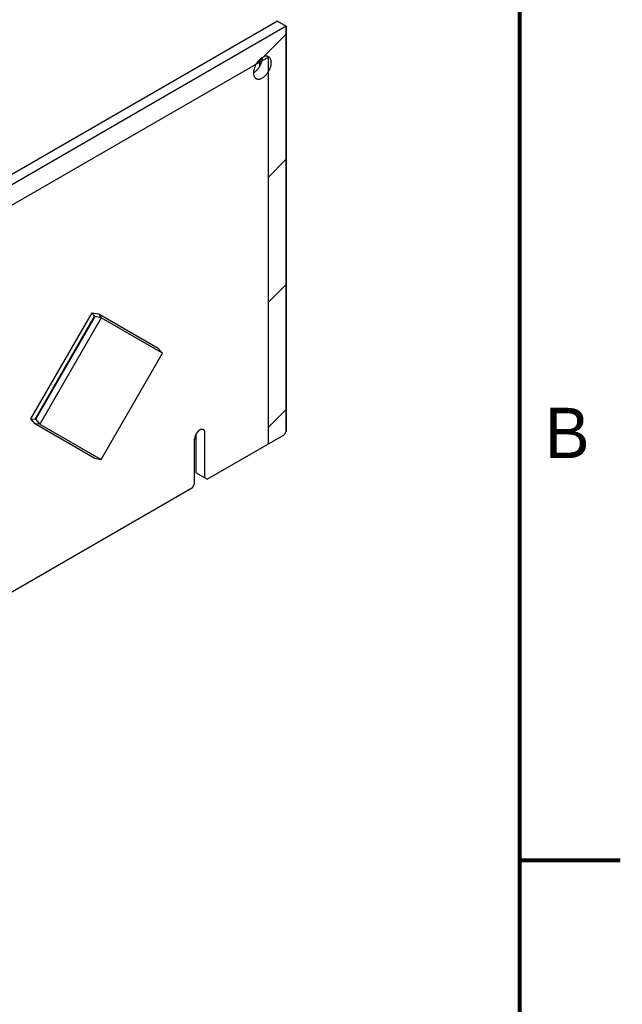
# Model space of a CAD drawing. Header units: inches. Extents: x 0 to 22, y 0 to 17.
# Tile 49 of 65: x 19 to 22, y 3.5 to 8.4. Entities that reach past the tile are written whole.
import ezdxf

# ---------------------------------------------------------------- set-up
doc = ezdxf.new("R2010")
doc.units = ezdxf.units.IN
doc.header["$LTSCALE"] = 1.21
doc.header["$MEASUREMENT"] = 0
doc.layers.get('0').update_dxf_attribs({"linetype": 'CONTINUOUS'})
doc.layers.add('COSMETIC', color=7, linetype='CONTINUOUS')
doc.styles.add('TEXTSTYLE_2', font='txt')

msp = doc.modelspace()

# ---------------------------------------------------------------- linework, layer by layer
at = {"color": 7, "linetype": 'CONTINUOUS'}
for p, q in [((20.296, 8.4223), (17.4096, 6.7557)), ((20.296, 8.4223), (20.3398, 8.397)), ((20.3398, 8.397), (17.4096, 6.7051)), ((20.3398, 6.3844), (20.3398, 8.397)), ((19.0696, 6.4446), (19.3746, 6.9729)), ((19.0908, 6.4439), (19.3858, 6.9549)), ((19.388, 6.9536), (19.093, 6.4427)), ((19.3746, 6.9729), (19.4058, 6.9664)), ((19.3858, 6.9549), (19.3746, 6.9729)), ((19.388, 6.9536), (19.3858, 6.9549)), ((19.4192, 6.9472), (19.388, 6.9536)), ((19.408, 6.9652), (19.4058, 6.9664)), ((19.703, 6.7949), (19.408, 6.9652)), ((19.408, 6.9652), (19.4192, 6.9472)), ((19.4192, 6.9472), (19.1142, 6.4189)), ((19.7242, 6.7711), (19.4192, 6.9472)), ((19.4192, 6.2428), (19.7242, 6.7711)), ((19.7242, 6.7711), (19.703, 6.7949)), ((19.0696, 6.4446), (19.0908, 6.4439)), ((19.0908, 6.4208), (19.0696, 6.4446)), ((19.093, 6.4427), (19.0908, 6.4439)), ((19.093, 6.4196), (19.0908, 6.4208)), ((19.093, 6.4427), (19.1142, 6.4189)), ((19.1142, 6.4189), (19.093, 6.4196)), ((19.093, 6.4196), (19.388, 6.2493)), ((19.1142, 6.4189), (19.4192, 6.2428)), ((19.8919, 6.1764), (19.8919, 6.3699)), ((19.9357, 6.1511), (19.9357, 6.3744)), ((19.9463, 6.1449), (20.3292, 6.366)), ((20.3398, 6.3844), (20.3292, 6.366)), ((19.8841, 6.1213), (19.8841, 6.3446)), ((19.388, 6.2493), (19.4192, 6.2428)), ((19.8919, 6.1764), (19.9357, 6.1511)), ((19.8735, 6.1029), (19.8841, 6.1213)), ((19.9463, 6.1449), (19.9357, 6.1511)), ((18.6028, 5.3692), (19.8735, 6.1029))]:
    msp.add_line(p, q, dxfattribs=at)
at = {"color": 7, "linetype": 'CONTINUOUS', "const_width": 0.02}
for points in [[(21.5, 0.5), (21.5, 16.5)], [(22, 4.25), (21.5, 4.25)]]:
    msp.add_lwpolyline(points, dxfattribs=at)
at = {"color": 7, "linetype": 'CONTINUOUS'}
msp.add_arc((20.1331, 8.2459), 0.0886, 344.4184, 346.392, dxfattribs=at)
for points, knots in [([(20.2213, 8.2424), (20.2189, 8.2411), (20.2141, 8.2378), (20.2073, 8.232), (20.2009, 8.2252), (20.1969, 8.2202), (20.1951, 8.2175)], [0, 0, 0, 0, 0.229807, 0.475221, 0.733233, 1, 1, 1, 1]), ([(20.2192, 8.2251), (20.2199, 8.2279), (20.221, 8.2336), (20.2214, 8.2393), (20.2214, 8.2421)], [0, 0, 0, 0, 0.516713, 1, 1, 1, 1]), ([(20.247, 8.2475), (20.2451, 8.248), (20.241, 8.2485), (20.2346, 8.2479), (20.2279, 8.2458), (20.2235, 8.2437), (20.2213, 8.2424)], [0, 0, 0, 0, 0.220164, 0.457594, 0.716997, 1, 1, 1, 1]), ([(20.2523, 8.2454), (20.2515, 8.2458), (20.2498, 8.2467), (20.2479, 8.2473), (20.247, 8.2475)], [0, 0, 0, 0, 0.496999, 1, 1, 1, 1]), ([(20.2652, 8.2168), (20.2652, 8.2184), (20.2651, 8.2216), (20.2643, 8.2275), (20.2627, 8.233), (20.2601, 8.2378), (20.2579, 8.2408), (20.2553, 8.2434), (20.2533, 8.2448), (20.2523, 8.2454)], [0, 0, 0, 0, 0.148331, 0.28937, 0.548504, 0.667911, 0.781869, 0.891937, 1, 1, 1, 1]), ([(20.1951, 8.2175), (20.1922, 8.2135), (20.1872, 8.2052), (20.1814, 8.192), (20.1783, 8.1808), (20.1771, 8.172), (20.1768, 8.1678), (20.1768, 8.1657)], [0, 0, 0, 0, 0.263719, 0.524125, 0.772209, 0.889168, 1, 1, 1, 1]), ([(20.1772, 8.1655), (20.1795, 8.1669), (20.1841, 8.1699), (20.1905, 8.1754), (20.1967, 8.1818), (20.2024, 8.1889), (20.2075, 8.1967), (20.212, 8.2049), (20.2157, 8.2134), (20.2176, 8.2192), (20.2185, 8.2221)], [0, 0, 0, 0, 0.111167, 0.229492, 0.353684, 0.482097, 0.6129, 0.744124, 0.873764, 1, 1, 1, 1]), ([(20.1898, 8.1371), (20.1913, 8.1362), (20.1947, 8.1348), (20.2003, 8.134), (20.2064, 8.1344), (20.2127, 8.1361), (20.2191, 8.139), (20.2256, 8.1429), (20.232, 8.1479), (20.2381, 8.1538), (20.2439, 8.1606), (20.2492, 8.1679), (20.2539, 8.1758), (20.2579, 8.184), (20.2611, 8.1924), (20.2634, 8.2007), (20.2649, 8.2088), (20.2652, 8.2142), (20.2652, 8.2168)], [0, 0, 0, 0, 0.042814, 0.087398, 0.135177, 0.18709, 0.243534, 0.304493, 0.369592, 0.438199, 0.509499, 0.582536, 0.656285, 0.729662, 0.801632, 0.871269, 0.937688, 1, 1, 1, 1]), ([(20.1768, 8.1657), (20.1768, 8.1641), (20.177, 8.1609), (20.1778, 8.155), (20.1794, 8.1495), (20.182, 8.1447), (20.1842, 8.1416), (20.1868, 8.1391), (20.1888, 8.1377), (20.1898, 8.1371)], [0, 0, 0, 0, 0.148331, 0.28937, 0.548504, 0.667911, 0.781869, 0.891937, 1, 1, 1, 1]), ([(19.8917, 6.37), (19.8905, 6.368), (19.8884, 6.3638), (19.886, 6.3573), (19.8845, 6.3509), (19.8841, 6.3466), (19.8841, 6.3446)], [0, 0, 0, 0, 0.26597, 0.525297, 0.771951, 1, 1, 1, 1]), ([(19.9282, 6.3911), (19.9276, 6.3914), (19.9263, 6.392), (19.9242, 6.3926), (19.9221, 6.3928), (19.9198, 6.3928), (19.9174, 6.3924), (19.914, 6.3914), (19.9097, 6.3893), (19.9047, 6.3858), (19.8999, 6.3813), (19.8954, 6.376), (19.8929, 6.3721), (19.8917, 6.37)], [0, 0, 0, 0, 0.045078, 0.090998, 0.138532, 0.188337, 0.240873, 0.296445, 0.417107, 0.550155, 0.693748, 0.844894, 1, 1, 1, 1]), ([(19.9357, 6.3744), (19.9357, 6.3762), (19.9354, 6.3797), (19.934, 6.3846), (19.932, 6.3879), (19.9299, 6.3899), (19.9288, 6.3907), (19.9282, 6.3911)], [0, 0, 0, 0, 0.289148, 0.548675, 0.781704, 0.891868, 1, 1, 1, 1])]:
    msp.add_open_spline(points, degree=3, knots=knots, dxfattribs=at)
at = {"layer": 'COSMETIC', "color": 4, "linetype": 'CONTINUOUS'}
for p, q in [((20.296, 8.4223), (17.4096, 6.7557)), ((20.3398, 8.397), (17.4096, 6.7051)), ((20.3398, 8.397), (20.3398, 6.3844)), ((20.2514, 8.2439), (17.4096, 6.6031)), ((20.2076, 8.1979), (20.2076, 8.2321)), ((20.2514, 6.3211), (20.2514, 8.2439)), ((19.8919, 6.1764), (19.8919, 6.3699)), ((19.9357, 6.1511), (19.9357, 6.3744)), ((19.9463, 6.1449), (20.3292, 6.366)), ((20.3398, 6.3844), (20.3292, 6.366)), ((19.8841, 6.1213), (19.8841, 6.3446)), ((19.8735, 6.1029), (19.8841, 6.1213)), ((19.9463, 6.1449), (19.9357, 6.1511)), ((18.6028, 5.3692), (19.8735, 6.1029))]:
    msp.add_line(p, q, dxfattribs=at)
at = {"layer": 'COSMETIC', "color": 2, "linetype": 'CONTINUOUS'}
for p, q in [((20.1906, 8.2088), (20.3398, 8.358)), ((20.2514, 7.6474), (20.3398, 7.7358)), ((20.2514, 7.0251), (20.3398, 7.1135)), ((20.2514, 6.4029), (20.3398, 6.4912))]:
    msp.add_line(p, q, dxfattribs=at)
at = {"layer": 'COSMETIC', "color": 4, "linetype": 'CONTINUOUS'}
for points, knots in [([(19.8902, 6.3672), (19.89, 6.367), (19.8898, 6.3666), (19.8895, 6.366), (19.8893, 6.3655), (19.8892, 6.3652), (19.889, 6.3648), (19.8888, 6.3644), (19.8887, 6.3641), (19.8885, 6.3637), (19.8883, 6.3633), (19.8881, 6.3629), (19.8879, 6.3624), (19.8878, 6.362), (19.8876, 6.3616), (19.8875, 6.3612), (19.8873, 6.3608), (19.8871, 6.3601), (19.8868, 6.3594), (19.8866, 6.3587), (19.8864, 6.358), (19.8862, 6.3575), (19.886, 6.3568), (19.8858, 6.3562), (19.8857, 6.3557)], [0, 0, 0, 0, 0.0625, 0.125, 0.15625, 0.1875, 0.21875, 0.25, 0.28125, 0.3125, 0.34375, 0.375, 0.4375, 0.46875, 0.5, 0.53125, 0.5625, 0.625, 0.6875, 0.75, 0.8125, 0.84375, 0.875, 1, 1, 1, 1]), ([(19.897, 6.3778), (19.8969, 6.3776), (19.8965, 6.3772), (19.8962, 6.3767), (19.8959, 6.3763), (19.8956, 6.376), (19.8954, 6.3757), (19.8952, 6.3754), (19.8949, 6.3751), (19.8947, 6.3747), (19.8944, 6.3744), (19.8942, 6.374), (19.8939, 6.3736), (19.8936, 6.3731), (19.8934, 6.3728), (19.8932, 6.3725), (19.8929, 6.372), (19.8925, 6.3714), (19.8921, 6.3708), (19.8917, 6.3701), (19.8914, 6.3695), (19.8911, 6.369), (19.8907, 6.3683), (19.8904, 6.3677), (19.8902, 6.3672)], [0, 0, 0, 0, 0.0625, 0.125, 0.15625, 0.1875, 0.21875, 0.25, 0.28125, 0.3125, 0.34375, 0.375, 0.4375, 0.46875, 0.5, 0.53125, 0.5625, 0.625, 0.6875, 0.75, 0.8125, 0.84375, 0.875, 1, 1, 1, 1]), ([(19.9055, 6.3863), (19.9053, 6.3861), (19.9049, 6.3858), (19.9045, 6.3855), (19.9042, 6.3852), (19.904, 6.3851), (19.9037, 6.3848), (19.9033, 6.3845), (19.9028, 6.384), (19.9025, 6.3837), (19.9021, 6.3834), (19.9017, 6.383), (19.9014, 6.3827), (19.9011, 6.3824), (19.9009, 6.3821), (19.9005, 6.3818), (19.9002, 6.3814), (19.8999, 6.3811), (19.8997, 6.381), (19.8995, 6.3807), (19.8991, 6.3802), (19.8986, 6.3798), (19.8983, 6.3794), (19.8978, 6.3787), (19.8973, 6.3782), (19.897, 6.3778)], [0, 0, 0, 0, 0.0625, 0.125, 0.15625, 0.171875, 0.1875, 0.25, 0.3125, 0.34375, 0.375, 0.4375, 0.46875, 0.5, 0.53125, 0.5625, 0.625, 0.65625, 0.671875, 0.6875, 0.75, 0.8125, 0.84375, 0.875, 1, 1, 1, 1]), ([(19.9147, 6.3915), (19.9144, 6.3914), (19.9139, 6.3912), (19.9133, 6.391), (19.9129, 6.3908), (19.9125, 6.3906), (19.912, 6.3904), (19.9116, 6.3902), (19.9112, 6.39), (19.9108, 6.3898), (19.9105, 6.3896), (19.9103, 6.3895), (19.9102, 6.3894), (19.91, 6.3893), (19.9098, 6.3892), (19.9095, 6.389), (19.9091, 6.3888), (19.9087, 6.3885), (19.9083, 6.3883), (19.9078, 6.3879), (19.9073, 6.3876), (19.9069, 6.3874), (19.9065, 6.3871), (19.906, 6.3867), (19.9057, 6.3864), (19.9055, 6.3863)], [0, 0, 0, 0, 0.125, 0.15625, 0.1875, 0.25, 0.3125, 0.34375, 0.375, 0.4375, 0.46875, 0.484375, 0.5, 0.515625, 0.53125, 0.5625, 0.625, 0.65625, 0.6875, 0.75, 0.8125, 0.84375, 0.875, 0.9375, 1, 1, 1, 1]), ([(19.9228, 6.3927), (19.9227, 6.3927), (19.9224, 6.3928), (19.922, 6.3928), (19.9217, 6.3928), (19.9214, 6.3928), (19.921, 6.3928), (19.9206, 6.3928), (19.9202, 6.3927), (19.9199, 6.3927), (19.9196, 6.3927), (19.9192, 6.3926), (19.919, 6.3926), (19.9187, 6.3926), (19.9184, 6.3925), (19.9181, 6.3924), (19.9177, 6.3924), (19.9174, 6.3923), (19.9169, 6.3922), (19.9165, 6.3921), (19.9163, 6.392), (19.9161, 6.392), (19.9158, 6.3919), (19.9153, 6.3917), (19.9149, 6.3916), (19.9147, 6.3915)], [0, 0, 0, 0, 0.0625, 0.125, 0.15625, 0.1875, 0.25, 0.3125, 0.34375, 0.375, 0.4375, 0.46875, 0.5, 0.53125, 0.5625, 0.625, 0.65625, 0.6875, 0.75, 0.8125, 0.828125, 0.84375, 0.875, 0.9375, 1, 1, 1, 1]), ([(19.9357, 6.3744), (19.9357, 6.375), (19.9356, 6.3759), (19.9355, 6.3772), (19.9354, 6.3779), (19.9354, 6.3785), (19.9354, 6.3789), (19.9353, 6.3792), (19.9353, 6.3794), (19.9353, 6.3795), (19.9352, 6.3797), (19.9352, 6.3799), (19.9351, 6.3803), (19.9349, 6.3808), (19.9347, 6.3815), (19.9346, 6.3822), (19.9344, 6.3827), (19.9343, 6.3831), (19.9343, 6.3833), (19.9342, 6.3835), (19.9342, 6.3836), (19.9341, 6.3838), (19.934, 6.3839), (19.9339, 6.3842), (19.9336, 6.3847), (19.9333, 6.3852), (19.933, 6.3858), (19.9328, 6.3863), (19.9326, 6.3866), (19.9325, 6.3869), (19.9324, 6.3871), (19.9323, 6.3872), (19.9323, 6.3873), (19.9322, 6.3873), (19.9321, 6.3874), (19.932, 6.3876), (19.9318, 6.3878), (19.9315, 6.3881), (19.9312, 6.3884), (19.9309, 6.3887), (19.9306, 6.3891), (19.9303, 6.3893), (19.9301, 6.3896), (19.9299, 6.3898), (19.9297, 6.39), (19.9297, 6.3901), (19.9296, 6.3901), (19.9294, 6.3902), (19.9292, 6.3903), (19.929, 6.3904), (19.9286, 6.3907), (19.9281, 6.391), (19.9276, 6.3912), (19.9272, 6.3915), (19.9269, 6.3916), (19.9267, 6.3917), (19.9266, 6.3918), (19.9265, 6.3919), (19.9264, 6.3919), (19.9262, 6.3919), (19.9259, 6.392), (19.9255, 6.3921), (19.9249, 6.3922), (19.924, 6.3925), (19.9233, 6.3926), (19.9228, 6.3927)], [0, 0, 0, 0, 0.0625, 0.09375, 0.125, 0.140625, 0.15625, 0.164062, 0.167969, 0.171875, 0.179688, 0.1875, 0.203125, 0.21875, 0.25, 0.28125, 0.296875, 0.3125, 0.320312, 0.328125, 0.332031, 0.335938, 0.34375, 0.359375, 0.375, 0.40625, 0.4375, 0.453125, 0.46875, 0.484375, 0.492188, 0.496094, 0.5, 0.503906, 0.507812, 0.515625, 0.53125, 0.546875, 0.5625, 0.59375, 0.609375, 0.625, 0.640625, 0.65625, 0.664062, 0.667969, 0.671875, 0.679688, 0.6875, 0.703125, 0.71875, 0.75, 0.78125, 0.796875, 0.8125, 0.820312, 0.828125, 0.832031, 0.835938, 0.84375, 0.859375, 0.875, 0.90625, 0.9375, 1, 1, 1, 1]), ([(19.8857, 6.3557), (19.8856, 6.3555), (19.8855, 6.355), (19.8854, 6.3544), (19.8852, 6.354), (19.8851, 6.3535), (19.885, 6.3529), (19.8849, 6.3523), (19.8848, 6.3518), (19.8847, 6.3513), (19.8846, 6.3508), (19.8846, 6.3504), (19.8845, 6.35), (19.8845, 6.3497), (19.8844, 6.3492), (19.8844, 6.3488), (19.8843, 6.3483), (19.8843, 6.3479), (19.8842, 6.3473), (19.8842, 6.3467), (19.8841, 6.3463), (19.8841, 6.3456), (19.8841, 6.345), (19.8841, 6.3446)], [0, 0, 0, 0, 0.0625, 0.125, 0.15625, 0.1875, 0.25, 0.3125, 0.34375, 0.375, 0.4375, 0.46875, 0.5, 0.53125, 0.5625, 0.625, 0.65625, 0.6875, 0.75, 0.8125, 0.84375, 0.875, 1, 1, 1, 1])]:
    msp.add_open_spline(points, degree=3, knots=knots, dxfattribs=at)

# ---------------------------------------------------------------- texts
at = {"color": 2, "linetype": 'CONTINUOUS', "insert": (21.625, 6.5), "char_height": 0.25, "width": 0.25, "attachment_point": 1, "line_spacing_factor": 0.9, "style": 'TEXTSTYLE_2'}
msp.add_mtext('B', dxfattribs=at)

doc.saveas('drawing.dxf')
